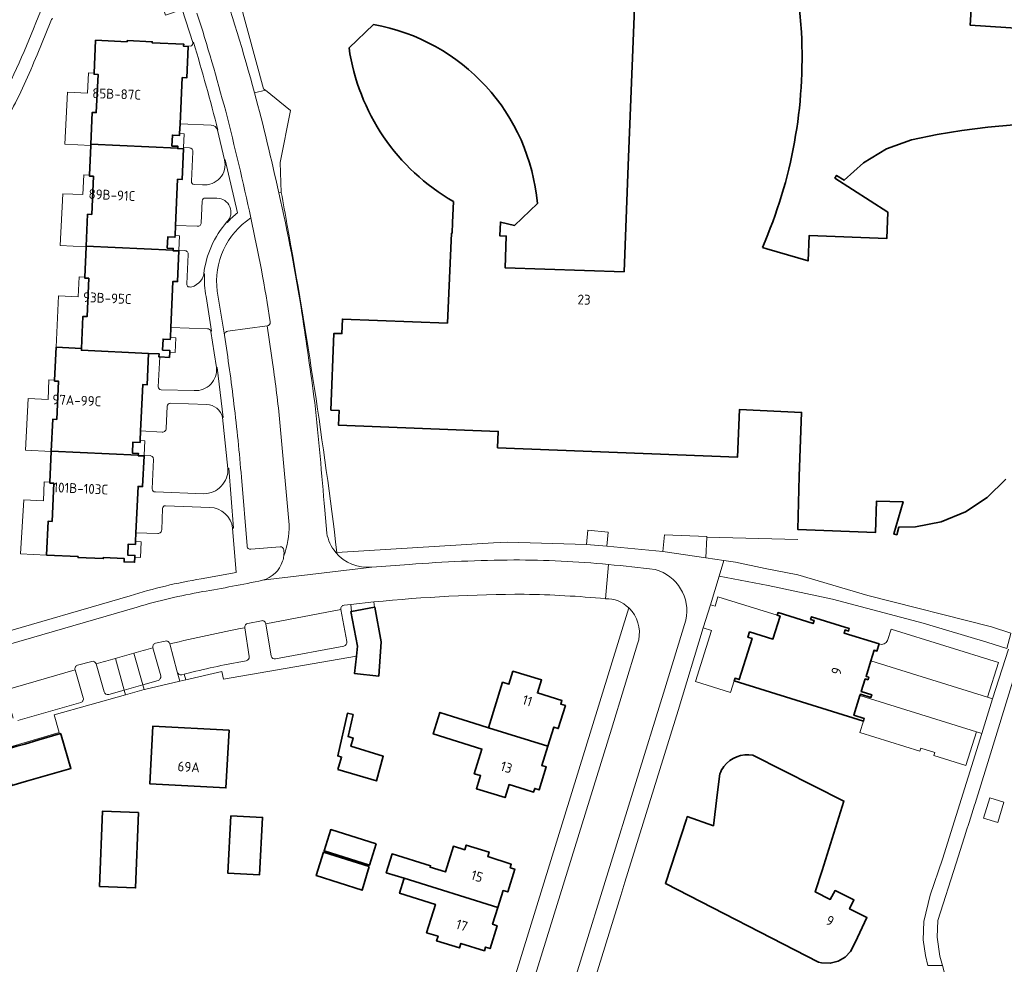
# Model space of a CAD drawing. Extents: x 150256 to 156914, y 461459 to 469481.
# Tile 148 of 256: x 155583 to 155718, y 461762 to 461892. Entities that reach past the tile are written whole.
import ezdxf
from ezdxf.enums import TextEntityAlignment as Align

# ---------------------------------------------------------------- set-up
doc = ezdxf.new("R2010")
doc.units = 0
doc.header["$LTSCALE"] = 0.75
for name, color, linetype, lineweight in [('B-RO-GR-BEPLANTING_CULTUUR_BODEMBEDEKKER-GV', 251, 'CONTINUOUS', 18), ('B-RO-GR-GROENVOORZIENING-GV', 251, 'CONTINUOUS', 18), ('B-RO-GR-HAAG-GV', 251, 'CONTINUOUS', 13), ('B-RO-IE-TERREINAFSCHEIDING_KUNSTMATIG_HEKWERK-G', 251, 'IE-TERREINAFSCHEIDING-KUNSTMATIG', 18), ('B-RO-OG-BEBOUWING-GV', 6, 'CONTINUOUS', 35), ('B-RO-OG-BEBOUWING-T18', 1, 'CONTINUOUS', 18), ('B-RO-OG-TERREIN_CULTUURSCHEIDING-GV', 251, 'CONTINUOUS', 18), ('B-RO-VH-VERHARDING_ASFALT-GV', 251, 'CONTINUOUS', 18), ('B-RO-VH-VERHARDING_BETONSTRAATSTEEN-GV', 251, 'CONTINUOUS', 18), ('B-RO-VH-VERHARDING_STRAATBAKSTEEN-GV', 251, 'CONTINUOUS', 18), ('B-RO-VH-VERHARDING_TEGEL-GV', 251, 'CONTINUOUS', 18)]:
    doc.layers.add(name, color=color, linetype=linetype, lineweight=lineweight)
doc.styles.add('NLCS-ISO-M200-T18', font='NLCS-ISO.ttf', dxfattribs={"height": 360})
doc.linetypes.add('IE-TERREINAFSCHEIDING-KUNSTMATIG', pattern='A,4,[82,NLCS.SHX,S=0.75,R=90,X=0,Y=0],4,-2', length=10)

msp = doc.modelspace()

# ---------------------------------------------------------------- linework, layer by layer
at = {"layer": 'B-RO-GR-BEPLANTING_CULTUUR_BODEMBEDEKKER-GV'}
msp.add_lwpolyline([(155580.091, 461880.419, 0.0271875), (155585.556, 461892.805)], format="xyb", dxfattribs=at)
at = {"layer": 'B-RO-GR-GROENVOORZIENING-GV'}
for points in [[(155614.913, 461881.63), (155616.386, 461881.993), (155616.114, 461882.212), (155611.674, 461898.557), (155613.142, 461900.476), (155648.078, 461911.948), (155646.848, 461913.374), (155626.605, 461906.738), (155611.894, 461901.894)], [(155626.732, 461810.873), (155627.537, 461806.449)], [(155628.848, 461804.466), (155628.987, 461805.828), (155628.106, 461810.56), (155628.19, 461810.576), (155628.071, 461811.546), (155627.153, 461811.445)], [(155615.836, 461809.317), (155613.968, 461808.945)], [(155613.555, 461808.352), (155614.151, 461804.401)], [(155617.195, 461804.477), (155616.426, 461808.909)], [(155601.688, 461801.134), (155599.597, 461800.528), (155599.782, 461799.87), (155599.823, 461799.882), (155604.642, 461801.011), (155604.312, 461802.313), (155603.29, 461806.126)], [(155600.97, 461805.606), (155602.051, 461801.753)], [(155602.669, 461806.525), (155601.35, 461806.231)], [(155627.106, 461805.847), (155617.768, 461804.071)], [(155606.87, 461802.382), (155605.272, 461801.995), (155605.482, 461801.207), (155610.43, 461802.366), (155610.665, 461801.323), (155628.848, 461804.466)], [(155590.302, 461802.584), (155591.438, 461798.743)], [(155592.584, 461803.748), (155590.655, 461803.218)], [(155594.3, 461799.563), (155593.181, 461803.387)], [(155613.747, 461803.826), (155610.789, 461803.263)], [(155565.91, 461791.069), (155566.243, 461789.983), (155569.622, 461791.055), (155570.286, 461788.739), (155588.129, 461793.996), (155587.445, 461796.401), (155597.233, 461799.154), (155597.051, 461799.801), (155594.928, 461799.228)], [(155591.08, 461798.122), (155582.459, 461795.625)]]:
    msp.add_lwpolyline(points, dxfattribs=at)
for points in [[(155609.904, 461898.12, -0.0135278), (155614.913, 461881.63)], [(155627.153, 461811.445, 0.4280518), (155626.732, 461810.873)], [(155616.426, 461808.909, 0.439255), (155615.836, 461809.317)], [(155613.968, 461808.945, 0.3957621), (155613.555, 461808.352)], [(155603.29, 461806.126, 0.4393164), (155602.669, 461806.525)], [(155601.35, 461806.231, 0.4152335), (155600.97, 461805.606)], [(155627.537, 461806.449, -0.3631646), (155627.106, 461805.847)], [(155614.151, 461804.401, -0.403474), (155613.747, 461803.826)], [(155617.768, 461804.071, -0.4053939), (155617.195, 461804.477)], [(155590.655, 461803.218, 0.4145358), (155590.302, 461802.584)], [(155593.181, 461803.387, 0.4134695), (155592.584, 461803.748)], [(155610.789, 461803.263, 0.0129881), (155606.87, 461802.382)], [(155602.051, 461801.753, -0.3742656), (155601.688, 461801.134)], [(155591.438, 461798.743, -0.4281002), (155591.08, 461798.122)], [(155594.928, 461799.228, -0.4085129), (155594.3, 461799.563)]]:
    msp.add_lwpolyline(points, format="xyb", dxfattribs=at)
for points in [[(155660.361, 461819.772), (155663.157, 461819.539), (155663.343, 461821.44), (155660.537, 461821.715)], [(155676.714, 461817.921), (155676.847, 461820.742), (155676.852, 461820.845), (155671.057, 461821.087), (155670.845, 461818.784)]]:
    msp.add_lwpolyline(points, close=True, dxfattribs=at)
at = {"layer": 'B-RO-GR-HAAG-GV'}
for points in [[(155614.913, 461881.63), (155616.386, 461881.993), (155616.114, 461882.212), (155611.674, 461898.557), (155613.142, 461900.476), (155648.078, 461911.948), (155646.848, 461913.374), (155626.605, 461906.738), (155611.894, 461901.894)], [(155606.87, 461802.382), (155605.272, 461801.995), (155605.482, 461801.207), (155610.43, 461802.366), (155610.665, 461801.323), (155628.848, 461804.466), (155628.987, 461805.828), (155628.106, 461810.56), (155628.19, 461810.576), (155628.071, 461811.546), (155627.153, 461811.445)], [(155626.732, 461810.873), (155627.537, 461806.449)], [(155615.836, 461809.317), (155613.968, 461808.945)], [(155613.555, 461808.352), (155614.151, 461804.401)], [(155617.195, 461804.477), (155616.426, 461808.909)], [(155600.97, 461805.606), (155602.051, 461801.753)], [(155602.669, 461806.525), (155601.35, 461806.231)], [(155604.642, 461801.011), (155604.312, 461802.313), (155603.29, 461806.126)], [(155627.106, 461805.847), (155617.768, 461804.071)], [(155590.302, 461802.584), (155591.438, 461798.743)], [(155592.584, 461803.748), (155590.655, 461803.218)], [(155594.3, 461799.563), (155593.181, 461803.387)], [(155613.747, 461803.826), (155610.789, 461803.263)], [(155601.688, 461801.134), (155599.597, 461800.528), (155599.782, 461799.87), (155599.823, 461799.882), (155604.642, 461801.011)], [(155597.233, 461799.154), (155597.051, 461799.801), (155594.928, 461799.228)], [(155565.91, 461791.069), (155566.243, 461789.983), (155569.622, 461791.055), (155570.286, 461788.739), (155588.129, 461793.996), (155587.445, 461796.401), (155597.233, 461799.154)], [(155591.08, 461798.122), (155582.459, 461795.625)]]:
    msp.add_lwpolyline(points, dxfattribs=at)
for points in [[(155609.904, 461898.12, -0.0135278), (155614.913, 461881.63)], [(155627.153, 461811.445, 0.4280518), (155626.732, 461810.873)], [(155616.426, 461808.909, 0.439255), (155615.836, 461809.317)], [(155613.968, 461808.945, 0.3957621), (155613.555, 461808.352)], [(155603.29, 461806.126, 0.4393164), (155602.669, 461806.525)], [(155601.35, 461806.231, 0.4152335), (155600.97, 461805.606)], [(155627.537, 461806.449, -0.3631646), (155627.106, 461805.847)], [(155614.151, 461804.401, -0.403474), (155613.747, 461803.826)], [(155617.768, 461804.071, -0.4053939), (155617.195, 461804.477)], [(155590.655, 461803.218, 0.4145358), (155590.302, 461802.584)], [(155593.181, 461803.387, 0.4134695), (155592.584, 461803.748)], [(155610.789, 461803.263, 0.0129881), (155606.87, 461802.382)], [(155602.051, 461801.753, -0.3742656), (155601.688, 461801.134)], [(155591.438, 461798.743, -0.4281002), (155591.08, 461798.122)], [(155594.928, 461799.228, -0.4085129), (155594.3, 461799.563)]]:
    msp.add_lwpolyline(points, format="xyb", dxfattribs=at)
at = {"layer": 'B-RO-IE-TERREINAFSCHEIDING_KUNSTMATIG_HEKWERK-G'}
for points in [[(155611.674, 461898.557), (155616.114, 461882.212), (155616.386, 461881.993)], [(155592.457, 461874.453), (155588.909, 461874.612), (155589.289, 461881.732), (155592.03, 461881.608)], [(155616.386, 461881.993), (155619.836, 461879.214), (155618.404, 461872.097), (155618.553, 461867.997)], [(155591.826, 461860.557), (155588.259, 461860.717), (155588.634, 461867.818), (155591.382, 461867.694)], [(155587.708, 461846.781), (155588.024, 461853.812), (155590.747, 461853.69)], [(155586.615, 461839.631), (155583.892, 461839.754), (155583.502, 461832.672), (155587.055, 461832.512)], [(155585.981, 461825.764), (155583.274, 461825.886), (155582.842, 461818.477), (155586.402, 461818.316)], [(155663.157, 461819.539), (155663.343, 461821.44), (155660.537, 461821.715), (155660.361, 461819.772)], [(155649.55, 461820.086), (155647.646, 461819.972)], [(155660.361, 461819.772), (155649.55, 461820.086)], [(155676.847, 461820.742), (155676.852, 461820.845), (155671.057, 461821.087), (155670.845, 461818.784)], [(155676.714, 461817.921), (155676.847, 461820.742)], [(155689.301, 461820.423), (155676.847, 461820.742)], [(155647.646, 461819.972), (155626.18, 461818.681)], [(155670.845, 461818.784), (155663.157, 461819.539)], [(155679.197, 461817.564), (155676.714, 461817.921)], [(155684.835, 461816.484), (155680.789, 461817.335), (155679.197, 461817.564)], [(155628.848, 461804.466), (155610.665, 461801.323), (155610.43, 461802.366), (155605.482, 461801.207)], [(155605.482, 461801.207), (155604.642, 461801.011)], [(155599.782, 461799.87), (155597.233, 461799.154)], [(155604.642, 461801.011), (155599.823, 461799.882), (155599.782, 461799.87)], [(155597.233, 461799.154), (155587.445, 461796.401), (155588.129, 461793.996), (155570.286, 461788.739), (155569.622, 461791.055), (155566.243, 461789.983)]]:
    msp.add_lwpolyline(points, dxfattribs=at)
for points in [[(155618.553, 461867.997, -0.0013597), (155619.387, 461863.467)], [(155619.387, 461863.467, -0.0143587), (155626.18, 461818.681)]]:
    msp.add_lwpolyline(points, format="xyb", dxfattribs=at)
at = {"layer": 'B-RO-OG-BEBOUWING-GV'}
for points in [[(155714.255, 461910.992), (155721.137, 461910.537), (155720.494, 461900.818), (155713.604, 461901.274), (155713.597, 461901.175), (155713.109, 461893.791), (155712.92, 461890.937), (155736.634, 461889.369), (155737.319, 461899.721), (155733.975, 461899.942), (155734.839, 461912.992), (155737.89, 461912.79), (155738.209, 461912.769), (155738.673, 461919.771), (155715.708, 461921.29), (155715.259, 461921.32), (155714.94, 461921.341), (155714.26, 461911.065)], [(155592.464, 461874.609), (155604.384, 461874.067), (155604.396, 461874.32), (155603.567, 461874.358), (155603.636, 461875.868), (155604.627, 461875.822), (155604.638, 461876.072), (155604.699, 461877.419), (155604.984, 461883.741), (155605.625, 461883.712), (155605.819, 461888.009), (155605.182, 461888.038), (155605.185, 461888.098), (155605.195, 461888.324), (155600.868, 461888.519), (155600.874, 461888.647), (155597.447, 461888.801), (155597.441, 461888.657), (155593.127, 461888.852), (155592.924, 461884.333), (155592.918, 461884.204), (155593.452, 461884.179), (155593.217, 461878.95), (155592.661, 461878.975)], [(155591.83, 461860.635), (155603.747, 461860.094), (155603.758, 461860.327), (155602.929, 461860.364), (155602.998, 461861.896), (155603.99, 461861.851), (155604.001, 461862.101), (155604.063, 461863.473), (155604.348, 461869.802), (155604.985, 461869.773), (155605.174, 461873.977), (155604.382, 461874.013), (155604.384, 461874.067), (155592.464, 461874.609), (155592.457, 461874.453), (155592.274, 461870.372), (155592.268, 461870.242), (155592.822, 461870.217), (155592.587, 461864.99), (155592.028, 461865.015)], [(155591.197, 461846.624), (155591.186, 461846.366), (155600.386, 461845.951), (155601.818, 461845.886), (155601.799, 461845.457), (155601.903, 461845.452), (155603.237, 461845.393), (155603.269, 461846.093), (155603.28, 461846.343), (155602.291, 461846.388), (155602.36, 461847.906), (155603.351, 461847.861), (155603.362, 461848.111), (155603.425, 461849.493), (155603.709, 461855.809), (155604.346, 461855.78), (155604.534, 461859.976), (155603.743, 461860.012), (155603.747, 461860.094), (155591.83, 461860.635), (155591.826, 461860.557), (155591.639, 461856.385), (155591.633, 461856.255), (155592.185, 461856.23), (155591.949, 461850.984), (155591.395, 461851.009)], [(155600.386, 461845.951), (155591.186, 461846.366), (155591.197, 461846.624), (155587.708, 461846.781), (155587.505, 461842.284), (155587.499, 461842.155), (155588.045, 461842.13), (155587.809, 461836.902), (155587.254, 461836.927), (155587.057, 461832.551), (155598.974, 461832.014), (155598.984, 461832.245), (155598.155, 461832.282), (155598.223, 461833.798), (155599.215, 461833.754), (155599.226, 461834.004), (155599.286, 461835.331), (155599.572, 461841.678), (155600.193, 461841.65)], [(155598.974, 461832.014), (155587.057, 461832.551), (155587.055, 461832.512), (155586.866, 461828.305), (155586.86, 461828.175), (155587.404, 461828.15), (155587.168, 461822.928), (155586.611, 461822.953), (155586.402, 461818.316), (155590.715, 461818.122), (155590.708, 461817.979), (155594.164, 461817.823), (155594.17, 461817.958), (155597.05, 461817.828), (155597.03, 461817.382), (155598.472, 461817.317), (155598.504, 461818.012), (155598.515, 461818.261), (155597.526, 461818.306), (155597.594, 461819.82), (155598.583, 461819.775), (155598.601, 461820.174), (155598.654, 461821.341), (155598.941, 461827.718), (155599.564, 461827.69), (155599.753, 461831.892), (155598.97, 461831.927)], [(155628.848, 461804.466), (155628.603, 461802.077), (155631.915, 461801.738), (155632.261, 461806.429), (155631.393, 461811.163), (155631.342, 461811.154), (155628.19, 461810.576), (155628.106, 461810.56), (155628.987, 461805.828)], [(155700.462, 461806.127), (155695.658, 461807.621), (155695.79, 461808.049), (155696.267, 461807.901), (155696.375, 461808.247), (155691.176, 461809.864), (155691.063, 461809.501), (155691.541, 461809.352), (155691.41, 461808.932), (155686.625, 461810.421), (155686.513, 461810.061), (155686.891, 461809.943), (155685.911, 461806.793), (155682.717, 461807.787), (155682.492, 461807.061), (155683.053, 461806.887), (155681.297, 461801.244), (155680.725, 461801.422), (155680.613, 461801.061), (155698.314, 461795.553), (155698.428, 461795.917), (155697, 461796.362), (155697.837, 461799.051), (155697.898, 461799.247), (155699.333, 461798.8), (155699.446, 461799.164), (155698.019, 461799.608), (155698.557, 461801.335), (155698.94, 461801.216), (155699.051, 461801.576), (155698.667, 461801.695), (155699.327, 461803.817), (155699.779, 461805.27), (155700.159, 461805.151)], [(155655.065, 461792.106), (155655.879, 461794.734), (155656.498, 461794.542), (155657.486, 461797.685), (155656.854, 461797.881), (155657.006, 461798.372), (155653.64, 461799.412), (155654.21, 461801.198), (155650.293, 461802.4), (155649.746, 461800.617), (155648.876, 461800.884), (155646.963, 461794.656)], [(155626.315, 461788.935), (155631.612, 461787.367), (155632.532, 461790.745), (155628.1, 461792.124), (155628.424, 461793.232), (155627.721, 461793.448), (155628.398, 461796.448), (155627.614, 461796.638), (155626.289, 461790.8), (155626.829, 461790.638)], [(155642.03, 461796.212), (155640.301, 461796.757), (155639.381, 461793.812), (155646.053, 461791.727), (155645, 461788.356), (155645.861, 461788.087), (155645.302, 461786.297), (155649.215, 461785.075), (155649.756, 461786.869), (155651.964, 461786.187), (155653.119, 461785.829), (155653.281, 461786.34), (155653.893, 461786.136), (155654.868, 461789.287), (155654.252, 461789.478), (155655.065, 461792.106), (155646.963, 461794.656), (155644.946, 461795.276)], [(155611.411, 461794.299), (155600.982, 461794.878), (155600.544, 461786.986), (155610.972, 461786.406)], [(155585.363, 461792.986), (155583.424, 461792.419), (155582.347, 461792.104), (155580.229, 461791.485), (155581.628, 461786.759), (155583.647, 461787.337), (155589.752, 461789.084), (155588.408, 461793.611), (155588.336, 461793.856)], [(155593.658, 461772.9), (155598.59, 461772.711), (155598.985, 461783.022), (155594.053, 461783.211)], [(155611.627, 461782.593), (155611.231, 461774.736), (155615.566, 461774.486), (155616.003, 461782.364)], [(155631.571, 461778.758), (155625.329, 461780.686), (155624.412, 461777.789), (155630.654, 461775.83)], [(155648.232, 461770.032), (155648.954, 461772.349), (155649.574, 461772.155), (155650.538, 461775.282), (155649.92, 461775.476), (155650.07, 461775.953), (155646.836, 461776.988), (155647.025, 461777.605), (155643.897, 461778.567), (155643.704, 461777.94), (155642.136, 461778.422), (155641.049, 461774.886), (155638.955, 461775.53), (155639.021, 461775.744), (155633.736, 461777.369), (155632.939, 461774.779), (155635.412, 461774.019)], [(155630.612, 461775.653), (155624.36, 461777.623), (155623.349, 461774.403), (155629.643, 461772.381)], [(155648.232, 461770.032), (155635.412, 461774.019), (155635.37, 461773.885), (155634.776, 461771.974), (155639.67, 461770.452), (155638.461, 461766.566), (155640.032, 461766.077), (155639.837, 461765.452), (155642.969, 461764.478), (155643.164, 461765.103), (155646.387, 461764.101), (155646.54, 461764.593), (155647.16, 461764.4), (155648.131, 461767.522), (155647.511, 461767.715)]]:
    msp.add_lwpolyline(points, close=True, dxfattribs=at)
for points in [[(155688.819, 461898.327), (155695.588, 461898.071), (155695.597, 461898.3), (155695.975, 461907.622), (155695.787, 461907.63), (155678.416, 461908.349), (155678.724, 461913.356), (155667.7, 461913.731), (155667.495, 461908.285), (155666.536, 461908.315), (155666.436, 461905.622), (155666.296, 461901.85), (155666.191, 461899.006), (155667.165, 461898.995), (155666.097, 461871.711), (155665.526, 461857.127), (155649.227, 461857.684), (155649.387, 461862.011), (155648.498, 461862.057), (155648.568, 461863.936), (155650.51, 461863.489), (155653.638, 461866.468)], [(155631.184, 461891.002), (155627.839, 461887.816)], [(155718.9, 461877.277), (155715.343, 461876.964), (155711.808, 461876.508), (155708.405, 461875.931), (155704.915, 461875.214), (155701.489, 461873.956), (155698.329, 461872.048), (155695.668, 461869.663), (155694.635, 461870.326), (155694.404, 461869.966), (155701.641, 461865.318), (155701.501, 461861.675), (155690.859, 461862.086), (155690.726, 461858.619), (155685.097, 461860.277), (155684.473, 461860.466)], [(155642.15, 461866.742), (155642.024, 461863.896)], [(155642.024, 461863.896), (155641.957, 461862.396), (155641.857, 461862.401), (155641.312, 461850.1), (155626.94, 461850.648), (155626.865, 461848.649), (155625.765, 461848.691), (155625.368, 461838.173), (155626.467, 461838.132), (155626.392, 461836.133), (155648.29, 461835.247), (155648.194, 461833.014), (155681.069, 461831.747), (155681.312, 461838.243), (155689.848, 461837.866), (155689.516, 461829.135), (155689.304, 461821.823), (155699.956, 461821.391), (155700.122, 461825.716), (155703.739, 461825.611), (155702.454, 461821.22), (155702.551, 461821.193), (155702.867, 461821.104), (155703.158, 461822.122), (155705.45, 461822.199), (155708.964, 461822.88), (155712.312, 461824.254), (155715.265, 461826.213), (155717.817, 461828.727)], [(155678.652, 461788.357), (155678.291, 461785.448), (155677.768, 461781.227), (155674.18, 461782.479), (155674.071, 461782.146), (155671.192, 461773.325), (155692.154, 461762.548), (155692.568, 461762.427), (155693.768, 461762.381), (155694.829, 461762.65), (155695.799, 461763.229), (155696.549, 461763.975), (155697.184, 461765.225), (155698.779, 461768.643), (155696.402, 461769.822), (155697.007, 461771.049), (155694.416, 461772.329), (155693.773, 461771.126), (155691.713, 461772.147), (155692.636, 461775.077), (155695.635, 461784.596), (155683.177, 461790.885)]]:
    msp.add_lwpolyline(points, dxfattribs=at)
for points in [[(155689.81, 461889.951, 0.0325889), (155688.819, 461898.327)], [(155653.638, 461866.468, 0.3402979), (155631.184, 461891.002)], [(155684.473, 461860.466, 0.116573), (155689.81, 461889.951)], [(155627.839, 461887.816, 0.2301837), (155642.15, 461866.742)], [(155683.177, 461790.885, 0.2890817), (155679.189, 461789.334)], [(155679.189, 461789.334, 0.074233), (155678.652, 461788.357)]]:
    msp.add_lwpolyline(points, format="xyb", dxfattribs=at)
at = {"layer": 'B-RO-OG-TERREIN_CULTUURSCHEIDING-GV'}
for points in [[(155606.448, 461888.549), (155604.965, 461893.058), (155602.719, 461892.308), (155602.01, 461894.477), (155604.271, 461895.226), (155603.264, 461898.252)], [(155586.997, 461891.488), (155585.098, 461886.867)], [(155601.651, 461821.28), (155598.654, 461821.341), (155598.601, 461820.174), (155599.37, 461820.14), (155599.272, 461817.977), (155598.504, 461818.012), (155598.472, 461817.317), (155597.03, 461817.382), (155597.05, 461817.828), (155594.17, 461817.958), (155594.164, 461817.823), (155590.708, 461817.979), (155590.715, 461818.122), (155586.402, 461818.316), (155582.842, 461818.477), (155583.274, 461825.886), (155585.981, 461825.764), (155586.097, 461828.339), (155586.866, 461828.305), (155587.055, 461832.512), (155583.502, 461832.672), (155583.892, 461839.754), (155586.615, 461839.631), (155586.736, 461842.319), (155587.505, 461842.284), (155587.708, 461846.781), (155588.024, 461853.812), (155590.747, 461853.69), (155590.869, 461856.42), (155591.639, 461856.385), (155591.826, 461860.557), (155588.259, 461860.717), (155588.634, 461867.818), (155591.382, 461867.694), (155591.504, 461870.407), (155592.274, 461870.372), (155592.457, 461874.453), (155588.909, 461874.612), (155589.289, 461881.732), (155592.03, 461881.608), (155592.155, 461884.368), (155592.924, 461884.333), (155593.127, 461888.852), (155597.441, 461888.657), (155597.447, 461888.801), (155600.874, 461888.647), (155600.868, 461888.519), (155605.195, 461888.324), (155605.185, 461888.098)], [(155605.185, 461888.098), (155606.154, 461888.056)], [(155608.941, 461877.231), (155604.699, 461877.419), (155604.638, 461876.072), (155605.266, 461876.044), (155605.182, 461874.166), (155606.001, 461874.131)], [(155610.785, 461872.468), (155609.805, 461876.517)], [(155606.463, 461873.565), (155606.246, 461869.53)], [(155606.618, 461869.089), (155607.757, 461869.033)], [(155618.553, 461867.997), (155618.215, 461867.924)], [(155607.723, 461866.814), (155607.595, 461863.835)], [(155609.744, 461867.197), (155608.141, 461867.221)], [(155607.057, 461863.359), (155604.063, 461863.473), (155604.001, 461862.101), (155604.628, 461862.073), (155604.54, 461860.1), (155605.358, 461860.024)], [(155605.824, 461859.492), (155605.607, 461855.481)], [(155606.628, 461855.168), (155607.247, 461855.595)], [(155609.782, 461854.457), (155610.763, 461848.429)], [(155611.228, 461848.971), (155616.633, 461849.708)], [(155608.437, 461849.32), (155603.425, 461849.493), (155603.362, 461848.111), (155604.132, 461848.076), (155604.038, 461846.058), (155603.269, 461846.093), (155603.237, 461845.393), (155601.903, 461845.452), (155601.708, 461841.375)], [(155609.676, 461844.015), (155609.377, 461845.999), (155608.897, 461848.96)], [(155602.094, 461840.954), (155606.635, 461840.856)], [(155608.338, 461838.952), (155603.341, 461839.106)], [(155602.929, 461838.704), (155602.791, 461835.639)], [(155611.254, 461830.191), (155610.519, 461837.16)], [(155602.251, 461835.163), (155599.286, 461835.331), (155599.226, 461834.004), (155599.847, 461833.976), (155599.757, 461831.99), (155600.598, 461831.942)], [(155601.042, 461831.385), (155600.87, 461827.379)], [(155601.319, 461826.961), (155607.94, 461826.717)], [(155602.28, 461824.692), (155602.178, 461821.782)], [(155608.758, 461824.848), (155602.683, 461825.071)], [(155624.508, 461824.483), (155624.783, 461821.334)], [(155607.589, 461815.065), (155612.396, 461815.917), (155611.893, 461821.994)], [(155626.026, 461818.672), (155626.18, 461818.681)], [(155573.955, 461805.785), (155576.763, 461806.6), (155575.972, 461809.373), (155578.152, 461810.013), (155578.958, 461807.254), (155597.851, 461812.742)]]:
    msp.add_lwpolyline(points, dxfattribs=at)
for points in [[(155587.213, 461891.893, 0.0438294), (155586.997, 461891.488)], [(155606.154, 461888.056, 0.3648058), (155606.448, 461888.549)], [(155585.098, 461886.867, -0.0244879), (155581.391, 461878.818)], [(155609.805, 461876.517, 0.3890784), (155608.941, 461877.231)], [(155606.001, 461874.131, -0.3715325), (155606.463, 461873.565)], [(155607.757, 461869.033, 0.5138662), (155610.785, 461872.468)], [(155606.246, 461869.53, 0.3948087), (155606.618, 461869.089)], [(155618.215, 461867.924, -0.0176396), (155621.381, 461851.482)], [(155619.387, 461863.467, 0.0013597), (155618.553, 461867.997)], [(155608.141, 461867.221, 0.4181884), (155607.723, 461866.814)], [(155611.113, 461863.951, 0.6737118), (155609.744, 461867.197)], [(155607.595, 461863.835, -0.4497113), (155607.057, 461863.359)], [(155607.933, 461856.849, -0.1487517), (155611.113, 461863.951)], [(155614.389, 461864.508, 0.2868198), (155609.782, 461854.457)], [(155617.053, 461850.247, 0.015832), (155614.389, 461864.508)], [(155626.18, 461818.681, 0.0143587), (155619.387, 461863.467)], [(155605.358, 461860.024, -0.4328283), (155605.824, 461859.492)], [(155607.247, 461855.595, 0.2072583), (155607.933, 461856.849)], [(155605.607, 461855.481, 0.4837896), (155605.978, 461855.054)], [(155605.978, 461855.054, 0.2062844), (155606.628, 461855.168)], [(155621.381, 461851.482, -0.005069), (155623.139, 461839.22)], [(155616.633, 461849.708, 0.4159934), (155617.053, 461850.247)], [(155608.897, 461848.96, 0.3924979), (155608.437, 461849.32)], [(155610.763, 461848.429, -0.4497283), (155611.228, 461848.971)], [(155606.635, 461840.856, 0.4693567), (155609.676, 461844.015)], [(155601.708, 461841.375, 0.4027751), (155602.094, 461840.954)], [(155603.341, 461839.106, 0.3980347), (155602.929, 461838.704)], [(155610.519, 461837.16, 0.3329847), (155608.338, 461838.952)], [(155623.139, 461839.22, -0.0063129), (155624.508, 461824.483)], [(155602.791, 461835.639, -0.4213244), (155602.251, 461835.163)], [(155600.598, 461831.942, -0.4284131), (155601.042, 461831.385)], [(155607.94, 461826.717, 0.4263468), (155611.254, 461830.191)], [(155600.87, 461827.379, 0.418686), (155601.319, 461826.961)], [(155602.683, 461825.071, 0.4143245), (155602.28, 461824.692)], [(155611.893, 461821.994, 0.3668386), (155608.758, 461824.848)], [(155602.178, 461821.782, -0.4480031), (155601.651, 461821.28)], [(155624.783, 461821.334, 0.1309658), (155626.026, 461818.672)], [(155597.851, 461812.742, -0.0339683), (155607.589, 461815.065)]]:
    msp.add_lwpolyline(points, format="xyb", dxfattribs=at)
at = {"layer": 'B-RO-VH-VERHARDING_ASFALT-GV'}
msp.add_lwpolyline([(155719.123, 461802.208), (155715.165, 461789.295), (155713.598, 461784.288), (155713.516, 461784.026), (155713.146, 461782.841), (155712.784, 461781.684), (155712.404, 461780.471), (155712.395, 461780.441), (155711.028, 461776.073), (155708.5, 461768.219), (155708.43, 461765.978), (155708.792, 461763.343), (155709.129, 461762.091), (155709.362, 461761.226), (155710.62, 461758.8), (155727.026, 461735.748)], dxfattribs=at)
for points in [[(155714.763, 461782.257), (155715.605, 461785.051), (155717.558, 461784.463), (155716.715, 461781.669)], [(155714.763, 461782.257), (155716.715, 461781.669), (155717.558, 461784.463), (155715.605, 461785.051)]]:
    msp.add_lwpolyline(points, close=True, dxfattribs=at)
at = {"layer": 'B-RO-VH-VERHARDING_BETONSTRAATSTEEN-GV'}
for points in [[(155614.913, 461881.63, 0.0135278), (155609.904, 461898.12)], [(155607.011, 461892.584, -0.0113074), (155610.941, 461879.127)], [(155618.215, 461867.924, 0.0122828), (155614.913, 461881.63)], [(155610.941, 461879.127, -0.0099956), (155614.389, 461864.508)], [(155621.381, 461851.482, 0.0176396), (155618.215, 461867.924)], [(155614.389, 461864.508, -0.015832), (155617.053, 461850.247)], [(155623.139, 461839.22, 0.005069), (155621.381, 461851.482)], [(155617.053, 461850.247, -0.4159934), (155616.633, 461849.708)], [(155611.228, 461848.971, 0.4497283), (155610.763, 461848.429)], [(155610.763, 461848.429, -0.0114373), (155612.073, 461838.986)], [(155618.475, 461835.463, 0.0103384), (155617.526, 461843.482)], [(155617.526, 461843.482, -0.0103384), (155618.475, 461835.463)], [(155612.073, 461838.986, -0.0088993), (155613.102, 461828.987)], [(155624.508, 461824.483, 0.0063129), (155623.139, 461839.22)], [(155618.913, 461818.215, 0.0942104), (155619.643, 461822.44)], [(155619.643, 461822.44, -0.0942104), (155618.913, 461818.215)], [(155626.026, 461818.672, -0.1309658), (155624.783, 461821.334)], [(155613.863, 461819.594, 0.476321), (155614.402, 461819.121)], [(155618.384, 461819.458, -0.3764928), (155618.913, 461818.999)], [(155618.913, 461818.999, -0.0586735), (155618.913, 461818.215)], [(155630.961, 461816.658, -0.2479874), (155626.026, 461818.672)], [(155618.736, 461817.475, -0.2619602), (155615.996, 461814.863)], [(155618.913, 461818.215, -0.0580209), (155618.736, 461817.475)], [(155650.398, 461817.638, 0.0162898), (155636.094, 461817.037)], [(155663.381, 461817.012, 0.0252608), (155650.398, 461817.638)], [(155615.996, 461814.863, -0.0113819), (155607.751, 461813.297)], [(155607.751, 461813.297, 0.0251231), (155598.794, 461811.192)], [(155631.242, 461811.893, -0.0236322), (155651.852, 461812.944)], [(155651.852, 461812.944, -0.0183362), (155662.977, 461812.334)], [(155626.732, 461810.873, -0.4280518), (155627.153, 461811.445)], [(155615.836, 461809.317, -0.439255), (155616.426, 461808.909)], [(155603.29, 461806.126, -0.013239), (155613.555, 461808.352)], [(155613.555, 461808.352, 0.013239), (155603.29, 461806.126)], [(155613.555, 461808.352, -0.3957621), (155613.968, 461808.945)], [(155602.669, 461806.525, -0.4393164), (155603.29, 461806.126)], [(155701.617, 461806.59, -0.3905389), (155700.462, 461806.127)], [(155598.347, 461804.871, -0.0011595), (155600.97, 461805.606)], [(155600.97, 461805.606, 0.0011595), (155598.347, 461804.871)], [(155600.97, 461805.606, -0.4152335), (155601.35, 461806.231)], [(155627.106, 461805.847, 0.3631646), (155627.537, 461806.449)], [(155593.181, 461803.387, -0.0011466), (155595.828, 461804.154)], [(155595.828, 461804.154, 0.0011466), (155593.181, 461803.387)], [(155595.828, 461804.154, -0.0012062), (155598.347, 461804.871)], [(155598.347, 461804.871, 0.0012062), (155595.828, 461804.154)], [(155613.747, 461803.826, 0.403474), (155614.151, 461804.401)], [(155617.195, 461804.477, 0.4053939), (155617.768, 461804.071)], [(155590.302, 461802.584, -0.4145358), (155590.655, 461803.218)], [(155592.584, 461803.748, -0.4134695), (155593.181, 461803.387)], [(155606.87, 461802.382, -0.0129881), (155610.789, 461803.263)], [(155601.688, 461801.134, 0.3742656), (155602.051, 461801.753)], [(155604.312, 461802.313, 0.3851035), (155604.925, 461801.912)], [(155604.925, 461801.912, -0.3851035), (155604.312, 461802.313)], [(155591.08, 461798.122, 0.4281002), (155591.438, 461798.743)], [(155594.3, 461799.563, 0.4085129), (155594.928, 461799.228)]]:
    msp.add_lwpolyline(points, format="xyb", dxfattribs=at)
for points in [[(155617.526, 461843.482), (155616.633, 461849.708), (155611.228, 461848.971)], [(155616.633, 461849.708), (155617.526, 461843.482)], [(155619.643, 461822.44), (155618.475, 461835.463)], [(155618.475, 461835.463), (155619.643, 461822.44)], [(155613.102, 461828.987), (155613.863, 461819.594)], [(155624.783, 461821.334), (155624.508, 461824.483)], [(155614.402, 461819.121), (155618.384, 461819.458)], [(155636.094, 461817.037), (155630.961, 461816.658), (155615.996, 461814.863)], [(155615.996, 461814.863), (155630.961, 461816.658)], [(155662.977, 461812.334), (155663.381, 461817.012)], [(155598.794, 461811.192), (155578.302, 461805.224), (155568.048, 461802.232)], [(155616.426, 461808.909), (155626.732, 461810.873)], [(155627.537, 461806.449), (155626.732, 461810.873), (155616.426, 461808.909), (155617.195, 461804.477)], [(155627.153, 461811.445), (155628.071, 461811.546), (155631.242, 461811.893)], [(155613.968, 461808.945), (155615.836, 461809.317)], [(155614.151, 461804.401), (155613.555, 461808.352)], [(155700.462, 461806.127), (155700.159, 461805.151), (155699.779, 461805.27), (155699.327, 461803.817), (155715.305, 461798.846), (155716.79, 461803.577), (155702.096, 461808.159), (155701.617, 461806.59)], [(155602.051, 461801.753), (155600.97, 461805.606)], [(155601.35, 461806.231), (155602.669, 461806.525)], [(155603.29, 461806.126), (155604.312, 461802.313)], [(155617.768, 461804.071), (155627.106, 461805.847)], [(155594.928, 461799.228), (155597.051, 461799.801), (155595.828, 461804.154)], [(155595.828, 461804.154), (155597.051, 461799.801), (155599.597, 461800.528)], [(155599.597, 461800.528), (155598.347, 461804.871)], [(155598.347, 461804.871), (155599.597, 461800.528), (155601.688, 461801.134)], [(155580.718, 461799.804), (155590.302, 461802.584)], [(155591.438, 461798.743), (155590.302, 461802.584), (155580.718, 461799.804), (155581.818, 461795.964)], [(155590.655, 461803.218), (155592.584, 461803.748)], [(155593.181, 461803.387), (155594.3, 461799.563)], [(155610.789, 461803.263), (155613.747, 461803.826)], [(155604.312, 461802.313), (155604.642, 461801.011), (155605.482, 461801.207), (155605.272, 461801.995)], [(155604.925, 461801.912), (155605.272, 461801.995), (155606.87, 461802.382)], [(155605.272, 461801.995), (155604.925, 461801.912)], [(155582.459, 461795.625), (155591.08, 461798.122)]]:
    msp.add_lwpolyline(points, dxfattribs=at)
for points in [[(155686.513, 461810.061), (155678.376, 461812.586), (155677.976, 461811.297), (155677.338, 461811.492), (155676.373, 461808.334), (155677.501, 461807.989), (155675.317, 461800.971), (155680.12, 461799.476), (155680.613, 461801.061), (155680.725, 461801.422), (155681.297, 461801.244), (155683.053, 461806.887), (155682.492, 461807.061), (155682.717, 461807.787), (155685.911, 461806.793), (155686.891, 461809.943)], [(155631.342, 461811.154), (155631.242, 461811.893), (155628.071, 461811.546), (155628.19, 461810.576)], [(155599.782, 461799.87), (155599.597, 461800.528), (155597.051, 461799.801), (155597.233, 461799.154)], [(155697.837, 461799.051), (155697, 461796.362), (155698.428, 461795.917), (155698.314, 461795.553), (155697.821, 461793.98), (155706.054, 461791.431), (155706.188, 461791.861), (155708.078, 461791.27), (155707.944, 461790.841), (155712.344, 461789.466), (155713.819, 461794.077)]]:
    msp.add_lwpolyline(points, close=True, dxfattribs=at)
at = {"layer": 'B-RO-VH-VERHARDING_STRAATBAKSTEEN-GV'}
for points in [[(155585.556, 461892.805, -0.0271875), (155580.091, 461880.419)], [(155586.997, 461891.488, -0.0438294), (155587.213, 461891.893)], [(155606.448, 461888.549, -0.3648058), (155606.154, 461888.056)], [(155609.89, 461876.539, 0.0093006), (155606.538, 461888.576)], [(155581.391, 461878.818, 0.0244879), (155585.098, 461886.867)], [(155608.941, 461877.231, -0.3890784), (155609.805, 461876.517)], [(155606.463, 461873.565, 0.3715325), (155606.001, 461874.131)], [(155610.785, 461872.468, -0.5138662), (155607.757, 461869.033)], [(155606.618, 461869.089, -0.3948087), (155606.246, 461869.53)], [(155607.723, 461866.814, -0.4181884), (155608.141, 461867.221)], [(155609.744, 461867.197, -0.6737118), (155611.113, 461863.951)], [(155611.186, 461863.888, -0.0439999), (155612.542, 461865.214)], [(155607.057, 461863.359, 0.4497113), (155607.595, 461863.835)], [(155605.824, 461859.492, 0.4328283), (155605.358, 461860.024)], [(155607.933, 461856.849, -0.2072583), (155607.247, 461855.595)], [(155608.262, 461853.742, -0.0622378), (155608.053, 461856.843)], [(155605.978, 461855.054, -0.4837896), (155605.607, 461855.481)], [(155606.628, 461855.168, -0.2062844), (155605.978, 461855.054)], [(155608.437, 461849.32, -0.3924979), (155608.897, 461848.96)], [(155609.676, 461844.015, -0.4693567), (155606.635, 461840.856)], [(155602.094, 461840.954, -0.4027751), (155601.708, 461841.375)], [(155602.929, 461838.704, -0.3980347), (155603.341, 461839.106)], [(155608.338, 461838.952, -0.3329847), (155610.519, 461837.16)], [(155602.251, 461835.163, 0.4213244), (155602.791, 461835.639)], [(155601.042, 461831.385, 0.4284131), (155600.598, 461831.942)], [(155611.254, 461830.191, -0.4263468), (155607.94, 461826.717)], [(155601.319, 461826.961, -0.418686), (155600.87, 461827.379)], [(155602.28, 461824.692, -0.4143245), (155602.683, 461825.071)], [(155608.758, 461824.848, -0.3668386), (155611.893, 461821.994)], [(155601.651, 461821.28, 0.4480031), (155602.178, 461821.782)], [(155669.779, 461816.347, 0.0095288), (155663.381, 461817.012)], [(155674.001, 461809.393, 0.3945948), (155669.779, 461816.347)], [(155662.977, 461812.334, -0.1943488), (155666.159, 461811.084)], [(155666.159, 461811.084, -0.0383029), (155666.607, 461810.594)], [(155666.607, 461810.594, -0.2484491), (155667.378, 461806.13)]]:
    msp.add_lwpolyline(points, format="xyb", dxfattribs=at)
for points in [[(155585.098, 461886.867), (155586.997, 461891.488)], [(155606.154, 461888.056), (155605.185, 461888.098), (155605.182, 461888.038), (155605.819, 461888.009), (155605.625, 461883.712), (155604.984, 461883.741), (155604.699, 461877.419)], [(155606.538, 461888.576), (155606.448, 461888.549)], [(155604.699, 461877.419), (155608.941, 461877.231)], [(155609.805, 461876.517), (155609.89, 461876.539)], [(155606.001, 461874.131), (155605.182, 461874.166), (155605.174, 461873.977), (155604.985, 461869.773), (155604.348, 461869.802), (155604.063, 461863.473), (155607.057, 461863.359)], [(155606.246, 461869.53), (155606.463, 461873.565)], [(155612.542, 461865.214), (155610.874, 461872.489), (155610.785, 461872.468)], [(155607.757, 461869.033), (155606.618, 461869.089)], [(155607.595, 461863.835), (155607.723, 461866.814)], [(155608.141, 461867.221), (155609.744, 461867.197)], [(155611.113, 461863.951), (155611.186, 461863.888)], [(155605.358, 461860.024), (155604.54, 461860.1), (155604.534, 461859.976), (155604.346, 461855.78), (155603.709, 461855.809), (155603.425, 461849.493)], [(155605.607, 461855.481), (155605.824, 461859.492)], [(155608.053, 461856.843), (155607.933, 461856.849)], [(155607.247, 461855.595), (155606.628, 461855.168)], [(155608.897, 461848.96), (155609.001, 461848.976), (155608.262, 461853.742)], [(155603.425, 461849.493), (155608.437, 461849.32)], [(155601.708, 461841.375), (155601.903, 461845.452), (155601.799, 461845.457), (155601.818, 461845.886), (155600.386, 461845.951), (155600.193, 461841.65), (155599.572, 461841.678), (155599.286, 461835.331), (155602.251, 461835.163)], [(155610.519, 461837.16), (155610.615, 461837.171), (155609.784, 461844.028), (155609.676, 461844.015)], [(155606.635, 461840.856), (155602.094, 461840.954)], [(155603.341, 461839.106), (155608.338, 461838.952)], [(155602.791, 461835.639), (155602.929, 461838.704)], [(155600.598, 461831.942), (155599.757, 461831.99), (155599.753, 461831.892), (155599.564, 461827.69), (155598.941, 461827.718), (155598.654, 461821.341), (155601.651, 461821.28)], [(155600.87, 461827.379), (155601.042, 461831.385)], [(155611.893, 461821.994), (155611.992, 461822.001), (155611.354, 461830.199), (155611.254, 461830.191)], [(155607.94, 461826.717), (155601.319, 461826.961)], [(155602.178, 461821.782), (155602.28, 461824.692)], [(155602.683, 461825.071), (155608.758, 461824.848)], [(155663.381, 461817.012), (155662.977, 461812.334)], [(155642.656, 461707.937), (155655.751, 461750.423), (155670.903, 461799.397), (155674.001, 461809.393)], [(155667.378, 461806.13), (155663.784, 461794.477), (155649.32, 461747.735), (155637.571, 461709.574), (155642.656, 461707.937)]]:
    msp.add_lwpolyline(points, dxfattribs=at)
msp.add_lwpolyline([(155713.819, 461794.077), (155714.527, 461793.841), (155715.991, 461798.62), (155715.305, 461798.846), (155699.327, 461803.817), (155698.667, 461801.695), (155699.051, 461801.576), (155698.94, 461801.216), (155698.557, 461801.335), (155698.019, 461799.608), (155699.446, 461799.164), (155699.333, 461798.8), (155697.898, 461799.247), (155697.837, 461799.051)], close=True, dxfattribs=at)
at = {"layer": 'B-RO-VH-VERHARDING_TEGEL-GV'}
for points in [[(155603.264, 461898.252), (155604.271, 461895.226), (155602.01, 461894.477), (155602.719, 461892.308), (155604.965, 461893.058), (155606.448, 461888.549), (155606.538, 461888.576)], [(155618.215, 461867.924), (155618.553, 461867.997), (155618.404, 461872.097), (155619.836, 461879.214), (155616.386, 461881.993), (155614.913, 461881.63)], [(155609.89, 461876.539), (155609.805, 461876.517), (155610.785, 461872.468), (155610.874, 461872.489), (155612.542, 461865.214)], [(155611.186, 461863.888), (155611.113, 461863.951)], [(155607.933, 461856.849), (155608.053, 461856.843)], [(155608.262, 461853.742), (155609.001, 461848.976), (155608.897, 461848.96), (155609.377, 461845.999), (155609.676, 461844.015), (155609.784, 461844.028), (155610.615, 461837.171), (155610.519, 461837.16), (155611.254, 461830.191), (155611.354, 461830.199), (155611.992, 461822.001), (155611.893, 461821.994), (155612.396, 461815.917), (155607.589, 461815.065)], [(155610.763, 461848.429), (155609.782, 461854.457)], [(155613.863, 461819.594), (155613.102, 461828.987)], [(155674.001, 461809.393), (155670.903, 461799.397), (155655.751, 461750.423), (155642.656, 461707.937), (155645.135, 461707.139), (155656.251, 461743.207), (155665.07, 461771.686), (155665.634, 461773.507), (155672.916, 461797.023), (155676.373, 461808.334), (155677.338, 461811.492), (155678.532, 461815.399), (155679.197, 461817.564), (155676.714, 461817.921), (155670.845, 461818.784), (155663.157, 461819.539), (155660.361, 461819.772), (155649.55, 461820.086), (155647.646, 461819.972), (155626.18, 461818.681)], [(155618.384, 461819.458), (155614.402, 461819.121)], [(155626.18, 461818.681), (155626.026, 461818.672)], [(155630.961, 461816.658), (155636.094, 461817.037)], [(155597.851, 461812.742), (155578.958, 461807.254), (155578.152, 461810.013), (155575.972, 461809.373), (155576.763, 461806.6), (155573.955, 461805.785), (155567.543, 461803.925), (155568.048, 461802.232), (155578.302, 461805.224), (155598.794, 461811.192)], [(155666.159, 461811.084), (155661.055, 461794.505), (155646.841, 461748.53), (155634.796, 461709.426)], [(155637.21, 461708.399), (155637.571, 461709.574), (155649.32, 461747.735), (155663.784, 461794.477), (155667.378, 461806.13)], [(155718.193, 461805.431), (155715.991, 461798.62), (155714.527, 461793.841), (155709.163, 461776.652), (155707.461, 461771.704), (155706.603, 461768.085), (155706.508, 461765.593), (155706.79, 461763.445), (155707.11, 461762.078), (155709.129, 461762.091), (155708.792, 461763.343), (155708.43, 461765.978), (155708.5, 461768.219), (155711.028, 461776.073), (155712.395, 461780.441), (155712.404, 461780.471), (155712.784, 461781.684), (155713.146, 461782.841), (155713.516, 461784.026), (155713.598, 461784.288), (155715.165, 461789.295), (155719.123, 461802.208)]]:
    msp.add_lwpolyline(points, dxfattribs=at)
for points in [[(155610.941, 461879.127, 0.0113074), (155607.011, 461892.584)], [(155606.538, 461888.576, -0.0093006), (155609.89, 461876.539)], [(155614.913, 461881.63, -0.0122828), (155618.215, 461867.924)], [(155614.389, 461864.508, 0.0099956), (155610.941, 461879.127)], [(155612.542, 461865.214, 0.0439999), (155611.186, 461863.888)], [(155611.113, 461863.951, 0.1487517), (155607.933, 461856.849)], [(155609.782, 461854.457, -0.2868198), (155614.389, 461864.508)], [(155608.053, 461856.843, 0.0622378), (155608.262, 461853.742)], [(155612.073, 461838.986, 0.0114373), (155610.763, 461848.429)], [(155613.102, 461828.987, 0.0088993), (155612.073, 461838.986)], [(155614.402, 461819.121, -0.476321), (155613.863, 461819.594)], [(155618.913, 461818.999, 0.3764928), (155618.384, 461819.458)], [(155618.913, 461818.215, 0.0586735), (155618.913, 461818.999)], [(155626.026, 461818.672, 0.2479874), (155630.961, 461816.658)], [(155615.996, 461814.863, 0.2619602), (155618.736, 461817.475)], [(155618.736, 461817.475, 0.0580209), (155618.913, 461818.215)], [(155636.094, 461817.037, -0.0162898), (155650.398, 461817.638)], [(155650.398, 461817.638, -0.0252608), (155663.381, 461817.012)], [(155663.381, 461817.012, -0.0095288), (155669.779, 461816.347)], [(155669.779, 461816.347, -0.3945948), (155674.001, 461809.393)], [(155607.589, 461815.065, 0.0339683), (155597.851, 461812.742)], [(155607.751, 461813.297, 0.0113819), (155615.996, 461814.863)], [(155598.794, 461811.192, -0.0251231), (155607.751, 461813.297)], [(155666.607, 461810.594, 0.0383029), (155666.159, 461811.084)], [(155667.378, 461806.13, 0.2484491), (155666.607, 461810.594)]]:
    msp.add_lwpolyline(points, format="xyb", dxfattribs=at)
msp.add_lwpolyline([(155717.942, 461805.511), (155718.502, 461807.567), (155718.518, 461807.627), (155715.866, 461808.476), (155698.916, 461812.781), (155689.33, 461815.595), (155684.835, 461816.484), (155680.789, 461817.335), (155679.197, 461817.564), (155678.532, 461815.399), (155685.244, 461814.152), (155694.088, 461812.263), (155706.513, 461808.973), (155715.195, 461806.381)], close=True, dxfattribs=at)

# ---------------------------------------------------------------- texts
at = {"layer": 'B-RO-OG-BEBOUWING-T18', "style": 'NLCS-ISO-M200-T18'}
for s, rotation, p in [('85B-87C', 358, (155596.009, 461881.488)), ('89B-91C', 357.2, (155595.366, 461867.646)), ('93B-95C', 357.4, (155594.734, 461853.522)), ('23', 358.1, (155660.043, 461853.312)), ('97A-99C', 357.5, (155590.553, 461839.502)), ('101B-103C', 357.5, (155591.092, 461827.439)), ('9', 72.7, (155694.629, 461802.414)), ('11', 342.5, (155652.273, 461798.357)), ('69A', 356.8, (155605.877, 461789.287)), ('13', 342.5, (155649.403, 461789.233)), ('15', 342.8, (155645.38, 461774.306)), ('9', 333.7, (155693.733, 461768.205)), ('17', 342.8, (155643.297, 461767.577))]:
    msp.add_text(s, height=1.35, rotation=rotation, dxfattribs=at).set_placement(p, align=Align.MIDDLE)

doc.saveas('drawing.dxf')
